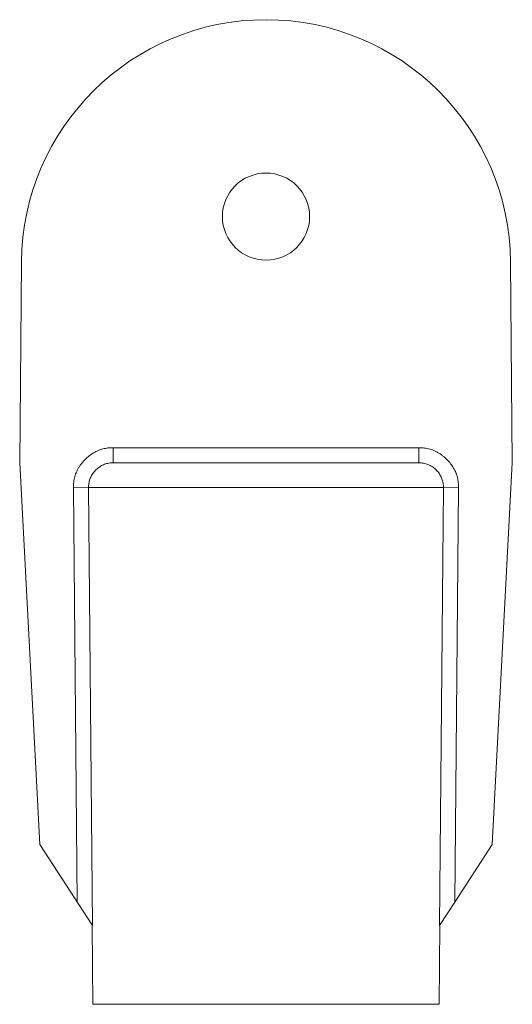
# Model space of a CAD drawing. Header units: inches. Extents: x -0.5 to 0.5, y -1 to 1.
import ezdxf

# ---------------------------------------------------------------- set-up
doc = ezdxf.new("R2010")
doc.units = ezdxf.units.IN
doc.header["$MEASUREMENT"] = 0

msp = doc.modelspace()

# ---------------------------------------------------------------- linework, layer by layer
at = {"color": 7, "linetype": 'Continuous', "lineweight": 15}
for p, q in [((-0.5, 0.1), (-0.4964, 0.5079)), ((0.4964, 0.5079), (0.5, 0.1)), ((-0.3102, 0.1305), (-0.3102, 0.1)), ((-0.3102, 0.1305), (0.3102, 0.1305)), ((0.3102, 0.1305), (0.3102, 0.1)), ((-0.4594, -0.6754), (-0.5, 0.1)), ((-0.3102, 0.1), (0.3102, 0.1)), ((0.5, 0.1), (0.4594, -0.6754)), ((-0.3908, 0.0493), (-0.3603, 0.0496)), ((-0.3834, -0.7923), (-0.3908, 0.0493)), ((0.3603, 0.0496), (-0.3603, 0.0496)), ((-0.3603, 0.0496), (-0.3525, -0.8399)), ((0.3525, -0.8399), (0.3603, 0.0496)), ((0.3908, 0.0493), (0.3603, 0.0496)), ((0.3908, 0.0493), (0.3834, -0.7923)), ((-0.4594, -0.6754), (-0.3525, -0.8399)), ((0.3834, -0.7923), (0.4594, -0.6754)), ((0.3834, -0.7923), (0.3525, -0.8399)), ((-0.3527, -0.8397), (-0.3513, -1)), ((0.3513, -1), (0.3527, -0.8397)), ((-0.3513, -1), (0.3513, -1))]:
    msp.add_line(p, q, dxfattribs=at)
msp.add_circle((0, 0.6), 0.0885, dxfattribs=at)
msp.add_arc((0, 0.5035), 0.4965, 0.5, 179.5, dxfattribs=at)
for points, knots in [([(-0.3908, 0.0493), (-0.3908, 0.0512), (-0.3908, 0.0551), (-0.3904, 0.0609), (-0.3895, 0.0665), (-0.3882, 0.072), (-0.3865, 0.0773), (-0.3843, 0.0825), (-0.3818, 0.0876), (-0.3788, 0.0926), (-0.3754, 0.0974), (-0.3715, 0.1021), (-0.3661, 0.1079), (-0.3591, 0.1142), (-0.3502, 0.1204), (-0.3409, 0.1251), (-0.331, 0.1284), (-0.3208, 0.1304), (-0.3138, 0.1304), (-0.3102, 0.1305)], [0, 0, 0, 0, 0.045946, 0.091012, 0.135452, 0.179534, 0.223529, 0.267711, 0.312353, 0.357716, 0.40405, 0.451591, 0.500555, 0.589018, 0.673329, 0.754952, 0.835495, 0.916632, 1, 1, 1, 1]), ([(0.3102, 0.1305), (0.3122, 0.1305), (0.316, 0.1305), (0.3218, 0.13), (0.3274, 0.1291), (0.3329, 0.1278), (0.3382, 0.126), (0.3434, 0.1238), (0.3485, 0.1212), (0.3534, 0.1182), (0.3582, 0.1147), (0.3629, 0.1108), (0.3686, 0.1054), (0.3749, 0.0983), (0.381, 0.0894), (0.3857, 0.08), (0.3889, 0.0701), (0.3907, 0.0598), (0.3907, 0.0528), (0.3908, 0.0493)], [0, 0, 0, 0, 0.045948, 0.091017, 0.135461, 0.179546, 0.223545, 0.267731, 0.312374, 0.357737, 0.404069, 0.451606, 0.500564, 0.58904, 0.673356, 0.754976, 0.835512, 0.916639, 1, 1, 1, 1]), ([(-0.3102, 0.1), (-0.3117, 0.1), (-0.3147, 0.0999), (-0.3192, 0.0993), (-0.3235, 0.0983), (-0.3278, 0.0969), (-0.3319, 0.0952), (-0.3358, 0.0931), (-0.3395, 0.0906), (-0.343, 0.0879), (-0.3462, 0.0849), (-0.3491, 0.0816), (-0.3517, 0.0781), (-0.354, 0.0744), (-0.3559, 0.0705), (-0.3575, 0.0665), (-0.3588, 0.0623), (-0.3597, 0.0581), (-0.3602, 0.0539), (-0.3603, 0.051), (-0.3603, 0.0496)], [0, 0, 0, 0, 0.05691, 0.113659, 0.170248, 0.226676, 0.282944, 0.339052, 0.395, 0.450788, 0.506417, 0.561886, 0.617198, 0.672351, 0.727348, 0.782188, 0.836872, 0.891402, 0.945778, 1, 1, 1, 1]), ([(0.3603, 0.0496), (0.3603, 0.0511), (0.3602, 0.0541), (0.3596, 0.0586), (0.3586, 0.0631), (0.3572, 0.0674), (0.3554, 0.0717), (0.3532, 0.0757), (0.3507, 0.0796), (0.3478, 0.0832), (0.3445, 0.0865), (0.341, 0.0896), (0.3371, 0.0923), (0.333, 0.0946), (0.3288, 0.0965), (0.3243, 0.0981), (0.3197, 0.0992), (0.315, 0.0999), (0.3118, 0.1), (0.3102, 0.1)], [0, 0, 0, 0, 0.0574045, 0.1149823, 0.1727344, 0.2306617, 0.2887653, 0.3470461, 0.4055048, 0.4641422, 0.522959, 0.5819558, 0.6411329, 0.7004909, 0.7600299, 0.8197502, 0.8796519, 0.9397352, 1, 1, 1, 1])]:
    msp.add_open_spline(points, degree=3, knots=knots, dxfattribs=at)

doc.saveas('drawing.dxf')
